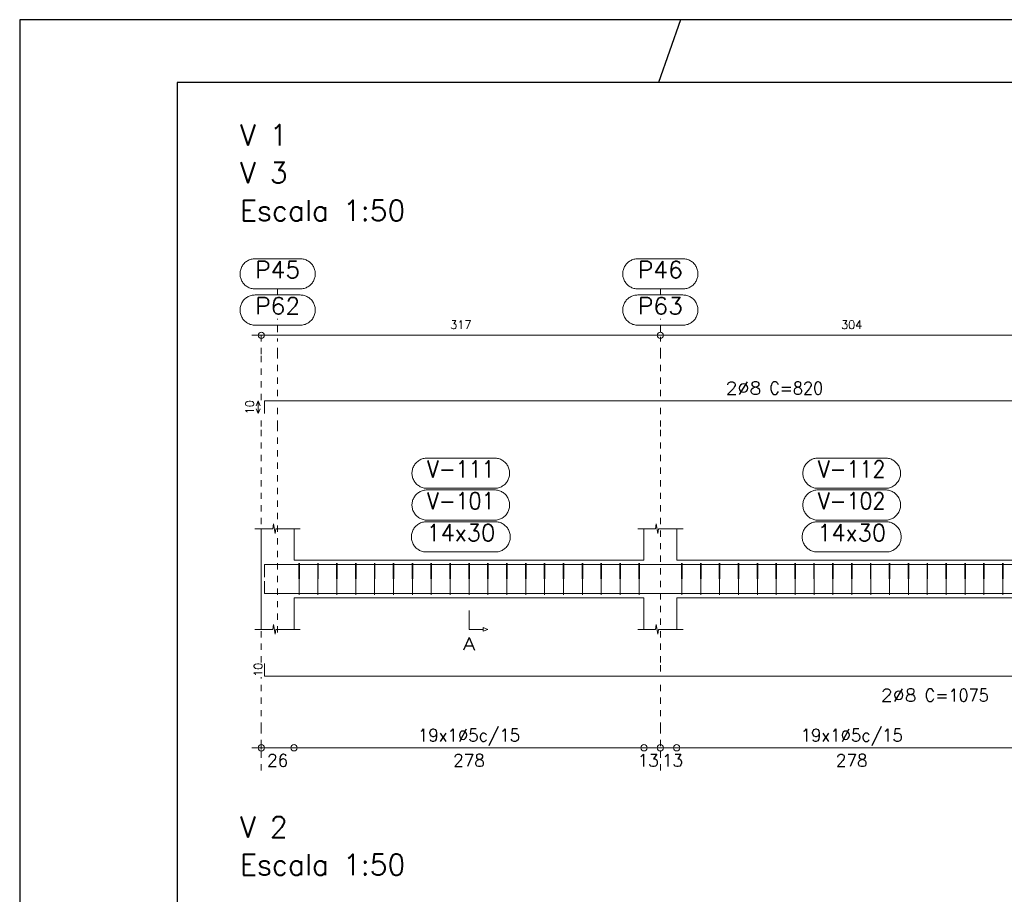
# Model space of a CAD drawing. Header units: millimetres. Extents: x -80 to 444, y 0 to 170.
# Tile 61 of 133: x 90 to 106, y 110 to 124. Entities that reach past the tile are written whole.
import ezdxf
from ezdxf.enums import TextEntityAlignment as Align

# ---------------------------------------------------------------- set-up
doc = ezdxf.new("R2010")
doc.units = ezdxf.units.MM
doc.linetypes.add('CYPE_PUNTO', pattern=[0.075, 0, -0.075])
for name, color, linetype, lineweight in [('ARM_COMPRIMENTOS', 3, 'Continuous', 0), ('ARM_DENTRO_VIGA', 4, 'Continuous', 15), ('ARM_ESTRIBOS', 3, 'Continuous', 0), ('ARM_TEXTOS', 3, 'Continuous', 0), ('COT_COTAS', 3, 'Continuous', 0), ('COT_EST', 3, 'Continuous', 0), ('COT_LIN_APOIOS', 2, 'CYPE_PUNTO', 0), ('COT_LIN_AUX_COTA', 2, 'CYPE_PUNTO', 0), ('MARCAS_PLANTA', 3, 'Continuous', 0), ('REF_NOME', 3, 'Continuous', 0), ('REF_REFERENCIA', 3, 'Continuous', 0), ('SEC_CONTORNOS', 2, 'Continuous', 9), ('TEXTO_REF_NOME', 3, 'Continuous', 0), ('TEXTO_REF_REFERENCIA', 3, 'Continuous', 0), ('TXT_COMP', 3, 'Continuous', 0), ('TXT_EST', 3, 'Continuous', 0)]:
    doc.layers.add(name, color=color, linetype=linetype, lineweight=lineweight)
doc.styles.add('CYPETXT', font='romans', dxfattribs={"height": 0.2})

msp = doc.modelspace()

# ---------------------------------------------------------------- linework, layer by layer
at = {"color": 1}
msp.add_line((100.5, 124.4), (100.1465, 123.4), dxfattribs=at)
at = {"color": 2}
msp.add_lwpolyline([(90, 124.4), (90, 65), (174.1, 65), (174.1, 124.4)], close=True, dxfattribs=at)
at = {"color": 6}
msp.add_lwpolyline([(92.5, 123.4), (92.5, 66), (173.1, 66), (173.1, 123.4)], close=True, dxfattribs=at)
at = {"layer": 'ARM_COMPRIMENTOS'}
for p, q in [((93.788, 118.339), (93.758, 118.264)), ((93.788, 118.339), (93.818, 118.264)), ((93.788, 118.139), (93.788, 118.339)), ((93.788, 118.139), (93.758, 118.214)), ((93.788, 118.139), (93.818, 118.214))]:
    msp.add_line(p, q, dxfattribs=at)
at = {"layer": 'ARM_DENTRO_VIGA'}
for points in [[(93.888, 118.139), (93.888, 118.339), (110.088, 118.339)], [(93.888, 115.5409), (93.888, 115.7409), (110.088, 115.7409)], [(93.888, 115.4769), (93.888, 115.2769), (115.188, 115.2769)], [(93.888, 114.1664), (93.888, 113.9664), (115.188, 113.9664)]]:
    msp.add_lwpolyline(points, dxfattribs=at)
at = {"layer": 'ARM_ESTRIBOS'}
for points in [[(94.444, 115.7099), (94.444, 115.7589), (94.439, 115.2589), (94.434, 115.7589), (94.434, 115.7289), (94.434, 115.6799)], [(94.744, 115.7099), (94.744, 115.7589), (94.739, 115.2589), (94.734, 115.7589), (94.734, 115.7289), (94.734, 115.6799)], [(95.044, 115.7099), (95.044, 115.7589), (95.039, 115.2589), (95.034, 115.7589), (95.034, 115.7289), (95.034, 115.6799)], [(95.344, 115.7099), (95.344, 115.7589), (95.339, 115.2589), (95.334, 115.7589), (95.334, 115.7289), (95.334, 115.6799)], [(95.644, 115.7099), (95.644, 115.7589), (95.639, 115.2589), (95.634, 115.7589), (95.634, 115.7289), (95.634, 115.6799)], [(95.944, 115.7099), (95.944, 115.7589), (95.939, 115.2589), (95.934, 115.7589), (95.934, 115.7289), (95.934, 115.6799)], [(96.244, 115.7099), (96.244, 115.7589), (96.239, 115.2589), (96.234, 115.7589), (96.234, 115.7289), (96.234, 115.6799)], [(96.544, 115.7099), (96.544, 115.7589), (96.539, 115.2589), (96.534, 115.7589), (96.534, 115.7289), (96.534, 115.6799)], [(96.844, 115.7099), (96.844, 115.7589), (96.839, 115.2589), (96.834, 115.7589), (96.834, 115.7289), (96.834, 115.6799)], [(97.144, 115.7099), (97.144, 115.7589), (97.139, 115.2589), (97.134, 115.7589), (97.134, 115.7289), (97.134, 115.6799)], [(97.444, 115.7099), (97.444, 115.7589), (97.439, 115.2589), (97.434, 115.7589), (97.434, 115.7289), (97.434, 115.6799)], [(97.744, 115.7099), (97.744, 115.7589), (97.739, 115.2589), (97.734, 115.7589), (97.734, 115.7289), (97.734, 115.6799)], [(98.044, 115.7099), (98.044, 115.7589), (98.039, 115.2589), (98.034, 115.7589), (98.034, 115.7289), (98.034, 115.6799)], [(98.344, 115.7099), (98.344, 115.7589), (98.339, 115.2589), (98.334, 115.7589), (98.334, 115.7289), (98.334, 115.6799)], [(98.644, 115.7099), (98.644, 115.7589), (98.639, 115.2589), (98.634, 115.7589), (98.634, 115.7289), (98.634, 115.6799)], [(98.944, 115.7099), (98.944, 115.7589), (98.939, 115.2589), (98.934, 115.7589), (98.934, 115.7289), (98.934, 115.6799)], [(99.244, 115.7099), (99.244, 115.7589), (99.239, 115.2589), (99.234, 115.7589), (99.234, 115.7289), (99.234, 115.6799)], [(99.544, 115.7099), (99.544, 115.7589), (99.539, 115.2589), (99.534, 115.7589), (99.534, 115.7289), (99.534, 115.6799)], [(99.844, 115.7099), (99.844, 115.7589), (99.839, 115.2589), (99.834, 115.7589), (99.834, 115.7289), (99.834, 115.6799)], [(100.524, 115.7099), (100.524, 115.7589), (100.519, 115.2589), (100.514, 115.7589), (100.514, 115.7289), (100.514, 115.6799)], [(100.824, 115.7099), (100.824, 115.7589), (100.819, 115.2589), (100.814, 115.7589), (100.814, 115.7289), (100.814, 115.6799)], [(101.124, 115.7099), (101.124, 115.7589), (101.119, 115.2589), (101.114, 115.7589), (101.114, 115.7289), (101.114, 115.6799)], [(101.424, 115.7099), (101.424, 115.7589), (101.419, 115.2589), (101.414, 115.7589), (101.414, 115.7289), (101.414, 115.6799)], [(101.724, 115.7099), (101.724, 115.7589), (101.719, 115.2589), (101.714, 115.7589), (101.714, 115.7289), (101.714, 115.6799)], [(102.024, 115.7099), (102.024, 115.7589), (102.019, 115.2589), (102.014, 115.7589), (102.014, 115.7289), (102.014, 115.6799)], [(102.324, 115.7099), (102.324, 115.7589), (102.319, 115.2589), (102.314, 115.7589), (102.314, 115.7289), (102.314, 115.6799)], [(102.624, 115.7099), (102.624, 115.7589), (102.619, 115.2589), (102.614, 115.7589), (102.614, 115.7289), (102.614, 115.6799)], [(102.924, 115.7099), (102.924, 115.7589), (102.919, 115.2589), (102.914, 115.7589), (102.914, 115.7289), (102.914, 115.6799)], [(103.224, 115.7099), (103.224, 115.7589), (103.219, 115.2589), (103.214, 115.7589), (103.214, 115.7289), (103.214, 115.6799)], [(103.524, 115.7099), (103.524, 115.7589), (103.519, 115.2589), (103.514, 115.7589), (103.514, 115.7289), (103.514, 115.6799)], [(103.824, 115.7099), (103.824, 115.7589), (103.819, 115.2589), (103.814, 115.7589), (103.814, 115.7289), (103.814, 115.6799)], [(104.124, 115.7099), (104.124, 115.7589), (104.119, 115.2589), (104.114, 115.7589), (104.114, 115.7289), (104.114, 115.6799)], [(104.424, 115.7099), (104.424, 115.7589), (104.419, 115.2589), (104.414, 115.7589), (104.414, 115.7289), (104.414, 115.6799)], [(104.724, 115.7099), (104.724, 115.7589), (104.719, 115.2589), (104.714, 115.7589), (104.714, 115.7289), (104.714, 115.6799)], [(105.024, 115.7099), (105.024, 115.7589), (105.019, 115.2589), (105.014, 115.7589), (105.014, 115.7289), (105.014, 115.6799)], [(105.324, 115.7099), (105.324, 115.7589), (105.319, 115.2589), (105.314, 115.7589), (105.314, 115.7289), (105.314, 115.6799)], [(105.624, 115.7099), (105.624, 115.7589), (105.619, 115.2589), (105.614, 115.7589), (105.614, 115.7289), (105.614, 115.6799)]]:
    msp.add_lwpolyline(points, dxfattribs=at)
at = {"layer": 'COT_COTAS'}
msp.add_lwpolyline([(93.688, 119.384), (100.178, 119.384), (106.258, 119.384), (114.978, 119.384), (123.578, 119.384), (132.058, 119.384), (141.068, 119.384)], dxfattribs=at)
for centre in [(93.838, 119.384), (100.178, 119.384)]:
    msp.add_circle(centre, 0.05, dxfattribs=at)
at = {"layer": 'COT_EST'}
msp.add_lwpolyline([(93.688, 112.8264), (94.358, 112.8264), (99.918, 112.8264), (100.178, 112.8264), (100.438, 112.8264), (105.998, 112.8264), (106.258, 112.8264), (106.518, 112.8264), (114.718, 112.8264), (114.978, 112.8264), (115.238, 112.8264), (123.318, 112.8264), (123.578, 112.8264), (123.838, 112.8264), (131.798, 112.8264), (132.058, 112.8264), (132.318, 112.8264), (140.398, 112.8264), (141.068, 112.8264)], dxfattribs=at)
for centre in [(93.838, 112.8264), (94.358, 112.8264), (99.918, 112.8264), (100.178, 112.8264), (100.438, 112.8264)]:
    msp.add_circle(centre, 0.05, dxfattribs=at)
at = {"layer": 'COT_LIN_APOIOS'}
msp.add_line((100.178, 112.4664), (100.178, 112.8014), dxfattribs=at)
for points in [[(93.838, 118.354), (93.838, 119.084), (93.838, 119.359), (93.838, 119.384)], [(100.178, 118.414), (100.178, 119.084), (100.178, 119.359)], [(100.178, 114.0414), (100.178, 114.1814), (100.178, 117.9309), (100.178, 118.264)], [(93.838, 114.1814), (93.838, 117.9309), (93.838, 118.124)], [(93.838, 112.4664), (93.838, 112.8014), (93.838, 112.8514), (93.838, 113.1264), (93.838, 113.9514)], [(100.178, 112.8514), (100.178, 113.1264), (100.178, 113.8914)]]:
    msp.add_lwpolyline(points, dxfattribs=at)
at = {"layer": 'COT_LIN_AUX_COTA'}
for p, q in [((94.098, 120.024), (94.098, 120.12)), ((100.178, 120.024), (100.178, 120.12)), ((94.098, 119.434), (94.098, 119.644)), ((100.178, 119.434), (100.178, 119.644))]:
    msp.add_line(p, q, dxfattribs=at)
for points in [[(94.098, 118.414), (94.098, 119.084), (94.098, 119.334)], [(94.098, 114.6589), (94.098, 117.9309), (94.098, 118.264)]]:
    msp.add_lwpolyline(points, dxfattribs=at)
at = {"layer": 'MARCAS_PLANTA'}
msp.add_lwpolyline([(97.138, 115.0089), (97.138, 114.7089), (97.363, 114.7089), (97.363, 114.7389), (97.438, 114.7089), (97.363, 114.6789), (97.363, 114.7089)], dxfattribs=at)
at = {"layer": 'REF_NOME'}
for points in [[(97.544, 117.4309), (97.56, 117.4303), (97.576, 117.4287), (97.5918, 117.4261), (97.6074, 117.4223), (97.6227, 117.4176), (97.6377, 117.4118), (97.6522, 117.4051), (97.6663, 117.3974), (97.6798, 117.3887), (97.6927, 117.3792), (97.705, 117.3689), (97.7165, 117.3577), (97.7273, 117.3458), (97.7372, 117.3332), (97.7463, 117.32), (97.7545, 117.3062), (97.7617, 117.2919), (97.768, 117.2771), (97.7732, 117.262), (97.7775, 117.2465), (97.7807, 117.2308), (97.7828, 117.2149), (97.7839, 117.1989), (97.7839, 117.1829), (97.7828, 117.1669), (97.7807, 117.151), (97.7775, 117.1352), (97.7732, 117.1198), (97.768, 117.1046), (97.7617, 117.0899), (97.7545, 117.0755), (97.7463, 117.0617), (97.7372, 117.0485), (97.7273, 117.0359), (97.7165, 117.024), (97.705, 117.0129), (97.6927, 117.0025), (97.6798, 116.993), (97.6663, 116.9844), (97.6522, 116.9767), (97.6377, 116.9699), (97.6227, 116.9642), (97.6074, 116.9594), (97.5918, 116.9557), (97.576, 116.953), (97.56, 116.9514), (97.544, 116.9509), (96.472, 116.9509), (96.456, 116.9514), (96.44, 116.953), (96.4242, 116.9557), (96.4086, 116.9594), (96.3933, 116.9642), (96.3783, 116.9699), (96.3638, 116.9767), (96.3497, 116.9844), (96.3362, 116.993), (96.3233, 117.0025), (96.311, 117.0129), (96.2995, 117.024), (96.2887, 117.0359), (96.2788, 117.0485), (96.2697, 117.0617), (96.2615, 117.0755), (96.2543, 117.0899), (96.248, 117.1046), (96.2428, 117.1198), (96.2385, 117.1352), (96.2353, 117.151), (96.2332, 117.1669), (96.2321, 117.1829), (96.2321, 117.1989), (96.2332, 117.2149), (96.2353, 117.2308), (96.2385, 117.2465), (96.2428, 117.262), (96.248, 117.2771), (96.2543, 117.2919), (96.2615, 117.3062), (96.2697, 117.32), (96.2788, 117.3332), (96.2887, 117.3458), (96.2995, 117.3577), (96.311, 117.3689), (96.3233, 117.3792), (96.3362, 117.3887), (96.3497, 117.3974), (96.3638, 117.4051), (96.3783, 117.4118), (96.3933, 117.4176), (96.4086, 117.4223), (96.4242, 117.4261), (96.44, 117.4287), (96.456, 117.4303), (96.472, 117.4309), (97.544, 117.4309)], [(103.754, 117.4309), (103.77, 117.4303), (103.786, 117.4287), (103.8018, 117.4261), (103.8174, 117.4223), (103.8327, 117.4176), (103.8477, 117.4118), (103.8622, 117.4051), (103.8763, 117.3974), (103.8898, 117.3887), (103.9027, 117.3792), (103.915, 117.3689), (103.9265, 117.3577), (103.9373, 117.3458), (103.9472, 117.3332), (103.9563, 117.32), (103.9645, 117.3062), (103.9717, 117.2919), (103.978, 117.2771), (103.9832, 117.262), (103.9875, 117.2465), (103.9907, 117.2308), (103.9928, 117.2149), (103.9939, 117.1989), (103.9939, 117.1829), (103.9928, 117.1669), (103.9907, 117.151), (103.9875, 117.1352), (103.9832, 117.1198), (103.978, 117.1046), (103.9717, 117.0899), (103.9645, 117.0755), (103.9563, 117.0617), (103.9472, 117.0485), (103.9373, 117.0359), (103.9265, 117.024), (103.915, 117.0129), (103.9027, 117.0025), (103.8898, 116.993), (103.8763, 116.9844), (103.8622, 116.9767), (103.8477, 116.9699), (103.8327, 116.9642), (103.8174, 116.9594), (103.8018, 116.9557), (103.786, 116.953), (103.77, 116.9514), (103.754, 116.9509), (102.682, 116.9509), (102.666, 116.9514), (102.65, 116.953), (102.6342, 116.9557), (102.6186, 116.9594), (102.6033, 116.9642), (102.5883, 116.9699), (102.5738, 116.9767), (102.5597, 116.9844), (102.5462, 116.993), (102.5333, 117.0025), (102.521, 117.0129), (102.5095, 117.024), (102.4987, 117.0359), (102.4888, 117.0485), (102.4797, 117.0617), (102.4715, 117.0755), (102.4643, 117.0899), (102.458, 117.1046), (102.4528, 117.1198), (102.4485, 117.1352), (102.4453, 117.151), (102.4432, 117.1669), (102.4421, 117.1829), (102.4421, 117.1989), (102.4432, 117.2149), (102.4453, 117.2308), (102.4485, 117.2465), (102.4528, 117.262), (102.458, 117.2771), (102.4643, 117.2919), (102.4715, 117.3062), (102.4797, 117.32), (102.4888, 117.3332), (102.4987, 117.3458), (102.5095, 117.3577), (102.521, 117.3689), (102.5333, 117.3792), (102.5462, 117.3887), (102.5597, 117.3974), (102.5738, 117.4051), (102.5883, 117.4118), (102.6033, 117.4176), (102.6186, 117.4223), (102.6342, 117.4261), (102.65, 117.4287), (102.666, 117.4303), (102.682, 117.4309), (103.754, 117.4309)], [(97.544, 116.9249), (97.56, 116.9243), (97.576, 116.9227), (97.5918, 116.9201), (97.6074, 116.9163), (97.6227, 116.9116), (97.6377, 116.9058), (97.6522, 116.8991), (97.6663, 116.8914), (97.6798, 116.8827), (97.6927, 116.8732), (97.705, 116.8629), (97.7165, 116.8517), (97.7273, 116.8398), (97.7372, 116.8272), (97.7463, 116.814), (97.7545, 116.8002), (97.7617, 116.7859), (97.768, 116.7711), (97.7732, 116.756), (97.7775, 116.7405), (97.7807, 116.7248), (97.7828, 116.7089), (97.7839, 116.6929), (97.7839, 116.6769), (97.7828, 116.6609), (97.7807, 116.645), (97.7775, 116.6292), (97.7732, 116.6138), (97.768, 116.5986), (97.7617, 116.5839), (97.7545, 116.5695), (97.7463, 116.5557), (97.7372, 116.5425), (97.7273, 116.5299), (97.7165, 116.518), (97.705, 116.5069), (97.6927, 116.4965), (97.6798, 116.487), (97.6663, 116.4784), (97.6522, 116.4707), (97.6377, 116.4639), (97.6227, 116.4582), (97.6074, 116.4534), (97.5918, 116.4497), (97.576, 116.447), (97.56, 116.4454), (97.544, 116.4449), (96.472, 116.4449), (96.456, 116.4454), (96.44, 116.447), (96.4242, 116.4497), (96.4086, 116.4534), (96.3933, 116.4582), (96.3783, 116.4639), (96.3638, 116.4707), (96.3497, 116.4784), (96.3362, 116.487), (96.3233, 116.4965), (96.311, 116.5069), (96.2995, 116.518), (96.2887, 116.5299), (96.2788, 116.5425), (96.2697, 116.5557), (96.2615, 116.5695), (96.2543, 116.5839), (96.248, 116.5986), (96.2428, 116.6138), (96.2385, 116.6292), (96.2353, 116.645), (96.2332, 116.6609), (96.2321, 116.6769), (96.2321, 116.6929), (96.2332, 116.7089), (96.2353, 116.7248), (96.2385, 116.7405), (96.2428, 116.756), (96.248, 116.7711), (96.2543, 116.7859), (96.2615, 116.8002), (96.2697, 116.814), (96.2788, 116.8272), (96.2887, 116.8398), (96.2995, 116.8517), (96.311, 116.8629), (96.3233, 116.8732), (96.3362, 116.8827), (96.3497, 116.8914), (96.3638, 116.8991), (96.3783, 116.9058), (96.3933, 116.9116), (96.4086, 116.9163), (96.4242, 116.9201), (96.44, 116.9227), (96.456, 116.9243), (96.472, 116.9249), (97.544, 116.9249)], [(103.754, 116.9249), (103.77, 116.9243), (103.786, 116.9227), (103.8018, 116.9201), (103.8174, 116.9163), (103.8327, 116.9116), (103.8477, 116.9058), (103.8622, 116.8991), (103.8763, 116.8914), (103.8898, 116.8827), (103.9027, 116.8732), (103.915, 116.8629), (103.9265, 116.8517), (103.9373, 116.8398), (103.9472, 116.8272), (103.9563, 116.814), (103.9645, 116.8002), (103.9717, 116.7859), (103.978, 116.7711), (103.9832, 116.756), (103.9875, 116.7405), (103.9907, 116.7248), (103.9928, 116.7089), (103.9939, 116.6929), (103.9939, 116.6769), (103.9928, 116.6609), (103.9907, 116.645), (103.9875, 116.6292), (103.9832, 116.6138), (103.978, 116.5986), (103.9717, 116.5839), (103.9645, 116.5695), (103.9563, 116.5557), (103.9472, 116.5425), (103.9373, 116.5299), (103.9265, 116.518), (103.915, 116.5069), (103.9027, 116.4965), (103.8898, 116.487), (103.8763, 116.4784), (103.8622, 116.4707), (103.8477, 116.4639), (103.8327, 116.4582), (103.8174, 116.4534), (103.8018, 116.4497), (103.786, 116.447), (103.77, 116.4454), (103.754, 116.4449), (102.682, 116.4449), (102.666, 116.4454), (102.65, 116.447), (102.6342, 116.4497), (102.6186, 116.4534), (102.6033, 116.4582), (102.5883, 116.4639), (102.5738, 116.4707), (102.5597, 116.4784), (102.5462, 116.487), (102.5333, 116.4965), (102.521, 116.5069), (102.5095, 116.518), (102.4987, 116.5299), (102.4888, 116.5425), (102.4797, 116.5557), (102.4715, 116.5695), (102.4643, 116.5839), (102.458, 116.5986), (102.4528, 116.6138), (102.4485, 116.6292), (102.4453, 116.645), (102.4432, 116.6609), (102.4421, 116.6769), (102.4421, 116.6929), (102.4432, 116.7089), (102.4453, 116.7248), (102.4485, 116.7405), (102.4528, 116.756), (102.458, 116.7711), (102.4643, 116.7859), (102.4715, 116.8002), (102.4797, 116.814), (102.4888, 116.8272), (102.4987, 116.8398), (102.5095, 116.8517), (102.521, 116.8629), (102.5333, 116.8732), (102.5462, 116.8827), (102.5597, 116.8914), (102.5738, 116.8991), (102.5883, 116.9058), (102.6033, 116.9116), (102.6186, 116.9163), (102.6342, 116.9201), (102.65, 116.9227), (102.666, 116.9243), (102.682, 116.9249), (103.754, 116.9249)], [(97.554, 116.4189), (97.57, 116.4183), (97.586, 116.4167), (97.6018, 116.4141), (97.6174, 116.4103), (97.6327, 116.4056), (97.6477, 116.3998), (97.6622, 116.3931), (97.6763, 116.3854), (97.6898, 116.3767), (97.7027, 116.3672), (97.715, 116.3569), (97.7265, 116.3457), (97.7373, 116.3338), (97.7472, 116.3212), (97.7563, 116.308), (97.7645, 116.2942), (97.7717, 116.2799), (97.778, 116.2651), (97.7832, 116.25), (97.7875, 116.2345), (97.7907, 116.2188), (97.7928, 116.2029), (97.7939, 116.1869), (97.7939, 116.1709), (97.7928, 116.1549), (97.7907, 116.139), (97.7875, 116.1232), (97.7832, 116.1078), (97.778, 116.0926), (97.7717, 116.0779), (97.7645, 116.0635), (97.7563, 116.0497), (97.7472, 116.0365), (97.7373, 116.0239), (97.7265, 116.012), (97.715, 116.0009), (97.7027, 115.9905), (97.6898, 115.981), (97.6763, 115.9724), (97.6622, 115.9647), (97.6477, 115.9579), (97.6327, 115.9522), (97.6174, 115.9474), (97.6018, 115.9437), (97.586, 115.941), (97.57, 115.9394), (97.554, 115.9389), (96.462, 115.9389), (96.446, 115.9394), (96.43, 115.941), (96.4142, 115.9437), (96.3986, 115.9474), (96.3833, 115.9522), (96.3683, 115.9579), (96.3538, 115.9647), (96.3397, 115.9724), (96.3262, 115.981), (96.3133, 115.9905), (96.301, 116.0009), (96.2895, 116.012), (96.2787, 116.0239), (96.2688, 116.0365), (96.2597, 116.0497), (96.2515, 116.0635), (96.2443, 116.0779), (96.238, 116.0926), (96.2328, 116.1078), (96.2285, 116.1232), (96.2253, 116.139), (96.2232, 116.1549), (96.2221, 116.1709), (96.2221, 116.1869), (96.2232, 116.2029), (96.2253, 116.2188), (96.2285, 116.2345), (96.2328, 116.25), (96.238, 116.2651), (96.2443, 116.2799), (96.2515, 116.2942), (96.2597, 116.308), (96.2688, 116.3212), (96.2787, 116.3338), (96.2895, 116.3457), (96.301, 116.3569), (96.3133, 116.3672), (96.3262, 116.3767), (96.3397, 116.3854), (96.3538, 116.3931), (96.3683, 116.3998), (96.3833, 116.4056), (96.3986, 116.4103), (96.4142, 116.4141), (96.43, 116.4167), (96.446, 116.4183), (96.462, 116.4189), (97.554, 116.4189)], [(103.764, 116.4189), (103.78, 116.4183), (103.796, 116.4167), (103.8118, 116.4141), (103.8274, 116.4103), (103.8427, 116.4056), (103.8577, 116.3998), (103.8722, 116.3931), (103.8863, 116.3854), (103.8998, 116.3767), (103.9127, 116.3672), (103.925, 116.3569), (103.9365, 116.3457), (103.9473, 116.3338), (103.9572, 116.3212), (103.9663, 116.308), (103.9745, 116.2942), (103.9817, 116.2799), (103.988, 116.2651), (103.9932, 116.25), (103.9975, 116.2345), (104.0007, 116.2188), (104.0028, 116.2029), (104.0039, 116.1869), (104.0039, 116.1709), (104.0028, 116.1549), (104.0007, 116.139), (103.9975, 116.1232), (103.9932, 116.1078), (103.988, 116.0926), (103.9817, 116.0779), (103.9745, 116.0635), (103.9663, 116.0497), (103.9572, 116.0365), (103.9473, 116.0239), (103.9365, 116.012), (103.925, 116.0009), (103.9127, 115.9905), (103.8998, 115.981), (103.8863, 115.9724), (103.8722, 115.9647), (103.8577, 115.9579), (103.8427, 115.9522), (103.8274, 115.9474), (103.8118, 115.9437), (103.796, 115.941), (103.78, 115.9394), (103.764, 115.9389), (102.672, 115.9389), (102.656, 115.9394), (102.64, 115.941), (102.6242, 115.9437), (102.6086, 115.9474), (102.5933, 115.9522), (102.5783, 115.9579), (102.5638, 115.9647), (102.5497, 115.9724), (102.5362, 115.981), (102.5233, 115.9905), (102.511, 116.0009), (102.4995, 116.012), (102.4887, 116.0239), (102.4788, 116.0365), (102.4697, 116.0497), (102.4615, 116.0635), (102.4543, 116.0779), (102.448, 116.0926), (102.4428, 116.1078), (102.4385, 116.1232), (102.4353, 116.139), (102.4332, 116.1549), (102.4321, 116.1709), (102.4321, 116.1869), (102.4332, 116.2029), (102.4353, 116.2188), (102.4385, 116.2345), (102.4428, 116.25), (102.448, 116.2651), (102.4543, 116.2799), (102.4615, 116.2942), (102.4697, 116.308), (102.4788, 116.3212), (102.4887, 116.3338), (102.4995, 116.3457), (102.511, 116.3569), (102.5233, 116.3672), (102.5362, 116.3767), (102.5497, 116.3854), (102.5638, 116.3931), (102.5783, 116.3998), (102.5933, 116.4056), (102.6086, 116.4103), (102.6242, 116.4141), (102.64, 116.4167), (102.656, 116.4183), (102.672, 116.4189), (103.764, 116.4189)]]:
    msp.add_lwpolyline(points, close=True, dxfattribs=at)
at = {"layer": 'REF_REFERENCIA'}
for points in [[(94.456, 120.6), (94.472, 120.5995), (94.488, 120.5979), (94.5038, 120.5952), (94.5194, 120.5915), (94.5347, 120.5867), (94.5497, 120.581), (94.5642, 120.5742), (94.5783, 120.5665), (94.5918, 120.5579), (94.6047, 120.5484), (94.617, 120.538), (94.6285, 120.5268), (94.6393, 120.515), (94.6492, 120.5024), (94.6583, 120.4891), (94.6665, 120.4753), (94.6737, 120.461), (94.68, 120.4463), (94.6852, 120.4311), (94.6895, 120.4156), (94.6927, 120.3999), (94.6948, 120.384), (94.6959, 120.368), (94.6959, 120.352), (94.6948, 120.336), (94.6927, 120.3201), (94.6895, 120.3044), (94.6852, 120.2889), (94.68, 120.2737), (94.6737, 120.259), (94.6665, 120.2447), (94.6583, 120.2309), (94.6492, 120.2176), (94.6393, 120.205), (94.6285, 120.1932), (94.617, 120.182), (94.6047, 120.1716), (94.5918, 120.1621), (94.5783, 120.1535), (94.5642, 120.1458), (94.5497, 120.139), (94.5347, 120.1333), (94.5194, 120.1285), (94.5038, 120.1248), (94.488, 120.1221), (94.472, 120.1205), (94.456, 120.12), (93.74, 120.12), (93.724, 120.1205), (93.708, 120.1221), (93.6922, 120.1248), (93.6766, 120.1285), (93.6613, 120.1333), (93.6463, 120.139), (93.6318, 120.1458), (93.6177, 120.1535), (93.6042, 120.1621), (93.5913, 120.1716), (93.579, 120.182), (93.5675, 120.1932), (93.5567, 120.205), (93.5468, 120.2176), (93.5377, 120.2309), (93.5295, 120.2447), (93.5223, 120.259), (93.516, 120.2737), (93.5108, 120.2889), (93.5065, 120.3044), (93.5033, 120.3201), (93.5012, 120.336), (93.5001, 120.352), (93.5001, 120.368), (93.5012, 120.384), (93.5033, 120.3999), (93.5065, 120.4156), (93.5108, 120.4311), (93.516, 120.4463), (93.5223, 120.461), (93.5295, 120.4753), (93.5377, 120.4891), (93.5468, 120.5024), (93.5567, 120.515), (93.5675, 120.5268), (93.579, 120.538), (93.5913, 120.5484), (93.6042, 120.5579), (93.6177, 120.5665), (93.6318, 120.5742), (93.6463, 120.581), (93.6613, 120.5867), (93.6766, 120.5915), (93.6922, 120.5952), (93.708, 120.5979), (93.724, 120.5995), (93.74, 120.6), (94.456, 120.6)], [(100.536, 120.6), (100.552, 120.5995), (100.568, 120.5979), (100.5838, 120.5952), (100.5994, 120.5915), (100.6147, 120.5867), (100.6297, 120.581), (100.6442, 120.5742), (100.6583, 120.5665), (100.6718, 120.5579), (100.6847, 120.5484), (100.697, 120.538), (100.7085, 120.5268), (100.7193, 120.515), (100.7292, 120.5024), (100.7383, 120.4891), (100.7465, 120.4753), (100.7537, 120.461), (100.76, 120.4463), (100.7652, 120.4311), (100.7695, 120.4156), (100.7727, 120.3999), (100.7748, 120.384), (100.7759, 120.368), (100.7759, 120.352), (100.7748, 120.336), (100.7727, 120.3201), (100.7695, 120.3044), (100.7652, 120.2889), (100.76, 120.2737), (100.7537, 120.259), (100.7465, 120.2447), (100.7383, 120.2309), (100.7292, 120.2176), (100.7193, 120.205), (100.7085, 120.1932), (100.697, 120.182), (100.6847, 120.1716), (100.6718, 120.1621), (100.6583, 120.1535), (100.6442, 120.1458), (100.6297, 120.139), (100.6147, 120.1333), (100.5994, 120.1285), (100.5838, 120.1248), (100.568, 120.1221), (100.552, 120.1205), (100.536, 120.12), (99.82, 120.12), (99.804, 120.1205), (99.788, 120.1221), (99.7722, 120.1248), (99.7566, 120.1285), (99.7413, 120.1333), (99.7263, 120.139), (99.7118, 120.1458), (99.6977, 120.1535), (99.6842, 120.1621), (99.6713, 120.1716), (99.659, 120.182), (99.6475, 120.1932), (99.6367, 120.205), (99.6268, 120.2176), (99.6177, 120.2309), (99.6095, 120.2447), (99.6023, 120.259), (99.596, 120.2737), (99.5908, 120.2889), (99.5865, 120.3044), (99.5833, 120.3201), (99.5812, 120.336), (99.5801, 120.352), (99.5801, 120.368), (99.5812, 120.384), (99.5833, 120.3999), (99.5865, 120.4156), (99.5908, 120.4311), (99.596, 120.4463), (99.6023, 120.461), (99.6095, 120.4753), (99.6177, 120.4891), (99.6268, 120.5024), (99.6367, 120.515), (99.6475, 120.5268), (99.659, 120.538), (99.6713, 120.5484), (99.6842, 120.5579), (99.6977, 120.5665), (99.7118, 120.5742), (99.7263, 120.581), (99.7413, 120.5867), (99.7566, 120.5915), (99.7722, 120.5952), (99.788, 120.5979), (99.804, 120.5995), (99.82, 120.6), (100.536, 120.6)], [(94.456, 120.024), (94.472, 120.0235), (94.488, 120.0219), (94.5038, 120.0192), (94.5194, 120.0155), (94.5347, 120.0107), (94.5497, 120.005), (94.5642, 119.9982), (94.5783, 119.9905), (94.5918, 119.9819), (94.6047, 119.9724), (94.617, 119.962), (94.6285, 119.9508), (94.6393, 119.939), (94.6492, 119.9264), (94.6583, 119.9131), (94.6665, 119.8993), (94.6737, 119.885), (94.68, 119.8703), (94.6852, 119.8551), (94.6895, 119.8396), (94.6927, 119.8239), (94.6948, 119.808), (94.6959, 119.792), (94.6959, 119.776), (94.6948, 119.76), (94.6927, 119.7441), (94.6895, 119.7284), (94.6852, 119.7129), (94.68, 119.6977), (94.6737, 119.683), (94.6665, 119.6687), (94.6583, 119.6549), (94.6492, 119.6416), (94.6393, 119.629), (94.6285, 119.6172), (94.617, 119.606), (94.6047, 119.5956), (94.5918, 119.5861), (94.5783, 119.5775), (94.5642, 119.5698), (94.5497, 119.563), (94.5347, 119.5573), (94.5194, 119.5525), (94.5038, 119.5488), (94.488, 119.5461), (94.472, 119.5445), (94.456, 119.544), (93.74, 119.544), (93.724, 119.5445), (93.708, 119.5461), (93.6922, 119.5488), (93.6766, 119.5525), (93.6613, 119.5573), (93.6463, 119.563), (93.6318, 119.5698), (93.6177, 119.5775), (93.6042, 119.5861), (93.5913, 119.5956), (93.579, 119.606), (93.5675, 119.6172), (93.5567, 119.629), (93.5468, 119.6416), (93.5377, 119.6549), (93.5295, 119.6687), (93.5223, 119.683), (93.516, 119.6977), (93.5108, 119.7129), (93.5065, 119.7284), (93.5033, 119.7441), (93.5012, 119.76), (93.5001, 119.776), (93.5001, 119.792), (93.5012, 119.808), (93.5033, 119.8239), (93.5065, 119.8396), (93.5108, 119.8551), (93.516, 119.8703), (93.5223, 119.885), (93.5295, 119.8993), (93.5377, 119.9131), (93.5468, 119.9264), (93.5567, 119.939), (93.5675, 119.9508), (93.579, 119.962), (93.5913, 119.9724), (93.6042, 119.9819), (93.6177, 119.9905), (93.6318, 119.9982), (93.6463, 120.005), (93.6613, 120.0107), (93.6766, 120.0155), (93.6922, 120.0192), (93.708, 120.0219), (93.724, 120.0235), (93.74, 120.024), (94.456, 120.024)], [(100.536, 120.024), (100.552, 120.0235), (100.568, 120.0219), (100.5838, 120.0192), (100.5994, 120.0155), (100.6147, 120.0107), (100.6297, 120.005), (100.6442, 119.9982), (100.6583, 119.9905), (100.6718, 119.9819), (100.6847, 119.9724), (100.697, 119.962), (100.7085, 119.9508), (100.7193, 119.939), (100.7292, 119.9264), (100.7383, 119.9131), (100.7465, 119.8993), (100.7537, 119.885), (100.76, 119.8703), (100.7652, 119.8551), (100.7695, 119.8396), (100.7727, 119.8239), (100.7748, 119.808), (100.7759, 119.792), (100.7759, 119.776), (100.7748, 119.76), (100.7727, 119.7441), (100.7695, 119.7284), (100.7652, 119.7129), (100.76, 119.6977), (100.7537, 119.683), (100.7465, 119.6687), (100.7383, 119.6549), (100.7292, 119.6416), (100.7193, 119.629), (100.7085, 119.6172), (100.697, 119.606), (100.6847, 119.5956), (100.6718, 119.5861), (100.6583, 119.5775), (100.6442, 119.5698), (100.6297, 119.563), (100.6147, 119.5573), (100.5994, 119.5525), (100.5838, 119.5488), (100.568, 119.5461), (100.552, 119.5445), (100.536, 119.544), (99.82, 119.544), (99.804, 119.5445), (99.788, 119.5461), (99.7722, 119.5488), (99.7566, 119.5525), (99.7413, 119.5573), (99.7263, 119.563), (99.7118, 119.5698), (99.6977, 119.5775), (99.6842, 119.5861), (99.6713, 119.5956), (99.659, 119.606), (99.6475, 119.6172), (99.6367, 119.629), (99.6268, 119.6416), (99.6177, 119.6549), (99.6095, 119.6687), (99.6023, 119.683), (99.596, 119.6977), (99.5908, 119.7129), (99.5865, 119.7284), (99.5833, 119.7441), (99.5812, 119.76), (99.5801, 119.776), (99.5801, 119.792), (99.5812, 119.808), (99.5833, 119.8239), (99.5865, 119.8396), (99.5908, 119.8551), (99.596, 119.8703), (99.6023, 119.885), (99.6095, 119.8993), (99.6177, 119.9131), (99.6268, 119.9264), (99.6367, 119.939), (99.6475, 119.9508), (99.659, 119.962), (99.6713, 119.9724), (99.6842, 119.9819), (99.6977, 119.9905), (99.7118, 119.9982), (99.7263, 120.005), (99.7413, 120.0107), (99.7566, 120.0155), (99.7722, 120.0192), (99.788, 120.0219), (99.804, 120.0235), (99.82, 120.024), (100.536, 120.024)]]:
    msp.add_lwpolyline(points, close=True, dxfattribs=at)
at = {"layer": 'SEC_CONTORNOS'}
for p, q in [((93.838, 115.8089), (93.838, 116.3089)), ((94.358, 115.8089), (94.358, 116.3089)), ((99.918, 115.8089), (99.918, 116.3089)), ((100.438, 115.8089), (100.438, 116.3089)), ((93.838, 115.2089), (93.838, 115.8089)), ((94.358, 115.8089), (99.918, 115.8089)), ((100.438, 115.8089), (105.998, 115.8089)), ((94.358, 115.2089), (99.918, 115.2089)), ((94.358, 114.7089), (94.358, 115.2089)), ((99.918, 114.7089), (99.918, 115.2089)), ((100.438, 115.2089), (105.998, 115.2089)), ((100.438, 114.7089), (100.438, 115.2089))]:
    msp.add_line(p, q, dxfattribs=at)
for points in [[(93.738, 116.3089), (94.021, 116.3089), (94.0335, 116.3839), (94.0585, 116.2339), (94.071, 116.3089), (94.458, 116.3089)], [(99.818, 116.3089), (100.101, 116.3089), (100.1135, 116.3839), (100.1385, 116.2339), (100.151, 116.3089), (100.538, 116.3089)], [(93.838, 114.7089), (93.838, 115.2089), (93.838, 115.8089)], [(93.738, 114.7089), (94.021, 114.7089), (94.0335, 114.7839), (94.0585, 114.6339), (94.071, 114.7089), (94.458, 114.7089)], [(99.818, 114.7089), (100.101, 114.7089), (100.1135, 114.7839), (100.1385, 114.6339), (100.151, 114.7089), (100.538, 114.7089)]]:
    msp.add_lwpolyline(points, dxfattribs=at)

# ---------------------------------------------------------------- texts
at = {"layer": 'ARM_COMPRIMENTOS', "style": 'CYPETXT', "width": 0.953514}
for p, p2 in [((93.7213, 118.127), (93.7213, 118.351)), ((93.8547, 113.9544), (93.8547, 114.1784))]:
    msp.add_text('10', height=0.13333, rotation=90, dxfattribs=at).set_placement(p, p2, align=Align.FIT)
at = {"layer": 'ARM_TEXTOS', "style": 'CYPETXT', "width": 1.06875}
for p, p2 in [((101.214, 118.444), (101.784, 118.444)), ((103.68, 113.5614), (104.25, 113.5614))]:
    msp.add_text('2%%c8', height=0.2, dxfattribs=at).set_placement(p, p2, align=Align.FIT)
at = {"layer": 'COT_COTAS', "style": 'CYPETXT'}
for s, width, p, p2 in [('317', 0.928421, (96.84, 119.484), (97.176, 119.484)), ('304', 0.912414, (103.05, 119.484), (103.386, 119.484))]:
    msp.add_text(s, height=0.13333, dxfattribs=dict(at, width=width)).set_placement(p, p2, align=Align.FIT)
at = {"layer": 'COT_EST', "style": 'CYPETXT'}
for s, width, p, p2 in [('26', 0.953514, (93.93, 112.5264), (94.266, 112.5264)), ('278', 0.928421, (96.886, 112.5264), (97.39, 112.5264)), ('13', 0.953514, (99.817, 112.5264), (100.153, 112.5264)), ('13', 0.953514, (100.203, 112.5264), (100.539, 112.5264)), ('278', 0.928421, (102.966, 112.5264), (103.47, 112.5264))]:
    msp.add_text(s, height=0.2, dxfattribs=dict(at, width=width)).set_placement(p, p2, align=Align.FIT)
at = {"layer": 'MARCAS_PLANTA', "style": 'CYPETXT', "width": 1.241471}
msp.add_text('A', height=0.2, dxfattribs=at).set_placement((97.0375, 114.3789), (97.2385, 114.3789), align=Align.FIT)
at = {"layer": 'TEXTO_REF_NOME', "style": 'CYPETXT'}
for s, height, width, p, p2 in [('V 1', 0.33333, 0.9513, (93.5, 122.4), (94.255, 122.4)), ('V 3', 0.33333, 0.849375, (93.5, 121.8), (94.255, 121.8)), ('Escala 1:50', 0.333333, 0.879654, (93.5, 121.2), (96.125, 121.2)), ('V-111', 0.26667, 0.888632, (96.472, 117.1242), (97.544, 117.1242)), ('V-112', 0.26667, 0.835842, (102.682, 117.1242), (103.754, 117.1242)), ('V-101', 0.26667, 0.888632, (96.472, 116.6182), (97.544, 116.6182)), ('V-102', 0.26667, 0.835842, (102.682, 116.6182), (103.754, 116.6182)), ('14x30', 0.26667, 0.91484, (96.462, 116.1122), (97.554, 116.1122)), ('14x30', 0.26667, 0.91484, (102.672, 116.1122), (103.764, 116.1122)), ('V 2', 0.33333, 0.849375, (93.5, 111.4), (94.255, 111.4)), ('Escala 1:50', 0.333333, 0.879654, (93.5, 110.8), (96.125, 110.8))]:
    msp.add_text(s, height=height, dxfattribs=dict(at, width=width)).set_placement(p, p2, align=Align.FIT)
at = {"layer": 'TEXTO_REF_REFERENCIA', "style": 'CYPETXT', "width": 0.972155}
for s, p, p2 in [('P45', (93.74, 120.2933), (94.456, 120.2933)), ('P46', (99.82, 120.2933), (100.536, 120.2933)), ('P62', (93.74, 119.7173), (94.456, 119.7173)), ('P63', (99.82, 119.7173), (100.536, 119.7173))]:
    msp.add_text(s, height=0.26667, dxfattribs=at).set_placement(p, p2, align=Align.FIT)
at = {"layer": 'TXT_COMP', "style": 'CYPETXT'}
for s, width, p, p2 in [(' C=820', 0.82152, (101.784, 118.444), (102.762, 118.444)), (' C=1075', 0.829862, (104.25, 113.5614), (105.396, 113.5614))]:
    msp.add_text(s, height=0.2, dxfattribs=dict(at, width=width)).set_placement(p, p2, align=Align.FIT)
at = {"layer": 'TXT_EST', "style": 'CYPETXT', "width": 0.882979}
for p, p2 in [((96.3265, 112.9264), (97.9495, 112.9264)), ((102.4065, 112.9264), (104.0295, 112.9264))]:
    msp.add_text('19x1%%c5c/15', height=0.2, dxfattribs=at).set_placement(p, p2, align=Align.FIT)

doc.saveas('drawing.dxf')
